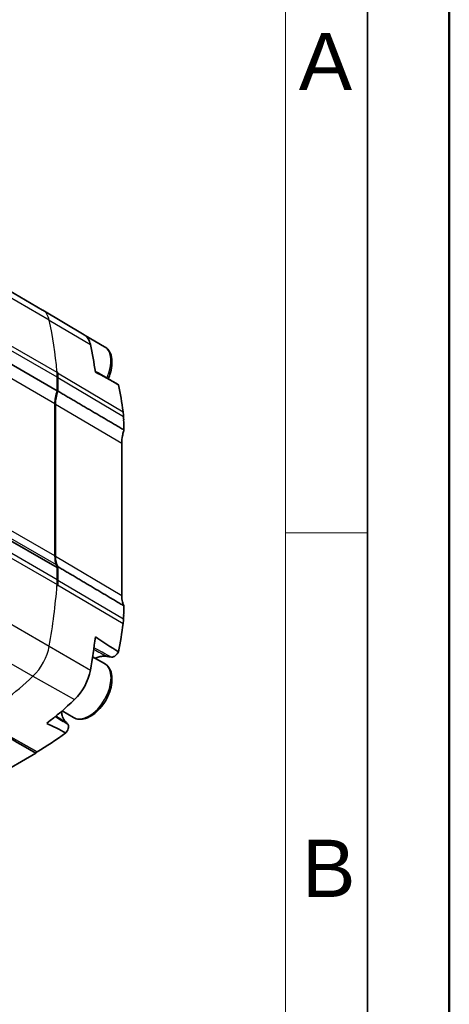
# Model space of a CAD drawing. Header units: millimetres. Extents: x 0 to 420, y 0 to 297.
# Tile 36 of 37: x 394 to 420, y 206 to 266. Entities that reach past the tile are written whole.
import ezdxf

# ---------------------------------------------------------------- set-up
doc = ezdxf.new("R2010")
doc.units = ezdxf.units.MM
doc.layers.get('0').update_dxf_attribs({"lineweight": 25})
for name, color, linetype, lineweight in [('001', 7, 'Continuous', 50), ('Rahmen (ISO)', 7, 'Continuous', 70), ('Sichtbar (ISO)', 7, 'Continuous', 35), ('Sichtbar schmal (ISO)', 7, 'Continuous', 25)]:
    doc.layers.add(name, color=color, linetype=linetype, lineweight=lineweight)
doc.layers.add('Symbole(DIN)', color=3, linetype='Continuous', lineweight=25, true_color=0x00ff00)
doc.styles.add('Aktuell-DIN', font='arial.ttf')

# ---------------------------------------------------------------- blocks, each defined once
blk = doc.blocks.new('Ränder Basler-A3')
at = {"layer": '001'}
blk.add_line((420, 297), (420, 0), dxfattribs=at)
at = {"layer": '001', "color": 7, "linetype": 'Continuous', "lineweight": 35}
blk.add_line((415, 292), (415, 5), dxfattribs=at)
at = {"layer": '001', "color": 7, "linetype": 'Continuous', "lineweight": 18}
blk.add_line((410, 287), (410, 5), dxfattribs=at)
at = {"layer": 'Rahmen (ISO)', "color": 7, "linetype": 'Continuous', "lineweight": 18}
blk.add_line((415, 234.33), (410, 234.33), dxfattribs=at)
at = {"layer": 'Symbole(DIN)', "color": 250, "true_color": 0x3f3f3f, "char_height": 3.5, "attachment_point": 4, "style": 'Aktuell-DIN'}
for s, insert in [('\\fArial|b0|i0;A', (410.802, 263.141)), ('\\fArial|b0|i0;B', (411.005, 213.818))]:
    blk.add_mtext(s, dxfattribs=dict(at, insert=insert))

msp = doc.modelspace()

# ---------------------------------------------------------------- linework, layer by layer
at = {"layer": 'Sichtbar (ISO)'}
for p, q in [((395.149, 247.945), (342.116, 278.485)), ((396.04, 243.014), (343.007, 273.554)), ((396.04, 232.203), (343.007, 262.743)), ((397.68, 246.433), (395.159, 247.94)), ((398.933, 245.706), (397.74, 246.393)), ((396.059, 244.159), (396.027, 244.141)), ((396.04, 243.014), (396.04, 243.835)), ((396.075, 243.815), (396.075, 242.994)), ((395.899, 242.22), (395.899, 232.916)), ((395.934, 242.199), (395.934, 232.896)), ((399.98, 230.504), (399.98, 239.808)), ((396.04, 231.464), (396.04, 232.203)), ((396.075, 232.264), (396.075, 231.443)), ((398.933, 226.33), (398.203, 226.751)), ((397.037, 223.037), (396.334, 223.442)), ((394.812, 220.946), (394.813, 220.946)), ((394.739, 220.856), (373.505, 208.628))]:
    msp.add_line(p, q, dxfattribs=at)
for centre, major_axis, ratio, start_param, end_param in [((394.088, 246.103), (1.061, 1.842), 0.578093, 6.273911, 6.283185), ((396.634, 244.637), (1.037, 1.801), 0.578093, 5.718617, 6.273911), ((375.674, 227.079), (16.204, 28.138), 0.578093, 5.647279, 5.718617), ((-104.125, 520.278), (-1116.87, 676.654), 0.019602, 4.259946, 4.259981), ((373.129, 228.544), (16.227, 28.179), 0.578093, 5.58601, 5.588211), ((393.191, 242.195), (2.011, 3.491), 0.578093, 5.495853, 5.58601), ((373.164, 228.524), (-16.227, -28.178), 0.578093, 2.444417, 2.446579), ((393.227, 242.174), (-2.01, -3.491), 0.578093, 2.354261, 2.444417), ((397.313, 243.034), (0.998, 1.733), 0.578093, 1.903234, 2.354261), ((397.348, 243.014), (-0.998, -1.734), 0.578093, 5.044902, 5.495853), ((328.331, 279.007), (-50.402, 89.831), 0.570477, 3.990592, 3.992969), ((386.164, 248.57), (-9.787, 17.443), 0.570477, 3.953448, 3.990592), ((401.448, 240.653), (1.036, 1.8), 0.578093, 2.098054, 2.354261), ((397.313, 233.731), (-0.998, -1.733), 0.578093, 5.495853, 5.872188), ((397.348, 233.71), (-0.998, -1.734), 0.578093, 5.495853, 5.946805), ((395.932, 232.305), (0.0499, 0.0867), 0.578093, 4.368766, 5.872188), ((373.129, 220.367), (16.227, 28.179), 0.578093, 5.403496, 5.405697), ((393.191, 229.824), (2.011, 3.491), 0.578093, 5.405697, 5.495853), ((373.164, 220.347), (-16.227, -28.178), 0.578093, 2.261942, 2.264104), ((393.227, 229.803), (-2.01, -3.491), 0.578093, 2.264104, 2.354261), ((-104.125, 478.298), (1116.885, -609.016), 0.019596, 1.117164, 1.117199), ((401.448, 231.349), (1.036, 1.8), 0.578093, 2.354261, 2.610468), ((386.164, 238.406), (-9.787, 17.443), 0.570477, 3.880008, 3.917152), ((328.331, 276.343), (-50.402, 89.831), 0.570477, 3.877631, 3.880008), ((375.674, 218.901), (16.204, 28.138), 0.578093, 5.27309, 5.344428), ((396.634, 225.482), (1.037, 1.801), 0.578093, 4.241558, 5.27309), ((393.714, 234.107), (7.657, 13.297), 0.578093, 4.080646, 4.241558), ((396.569, 219.878), (-5.402, 3.111), 0.011321, 6.276614, 7.514744)]:
    msp.add_ellipse(centre, major_axis=major_axis, ratio=ratio, start_param=start_param, end_param=end_param, dxfattribs=at)
for points, knots in [([(399.152, 243.747), (399.189, 243.83), (399.222, 243.913), (399.315, 244.184), (399.358, 244.372), (399.395, 244.735), (399.389, 244.911), (399.323, 245.228), (399.263, 245.371), (399.109, 245.578), (399.027, 245.652), (398.933, 245.706)], [2.53033, 2.53033, 2.53033, 2.53033, 2.681325, 2.681325, 3.016642, 3.016642, 3.354588, 3.354588, 3.683918, 3.683918, 3.928925, 3.928925, 3.928925, 3.928925]), ([(400.028, 240.265), (400.045, 240.349), (400.066, 240.435), (400.099, 240.554), (400.109, 240.585), (400.119, 240.617)], [0.36467136, 0.36467136, 0.36467136, 0.36467136, 0.39138587, 0.39138587, 0.40115968, 0.40115968, 0.40115968, 0.40115968]), ([(400.119, 229.86), (400.109, 229.879), (400.099, 229.899), (400.066, 229.976), (400.045, 230.037), (400.028, 230.101)], [0.22496185, 0.22496185, 0.22496185, 0.22496185, 0.23473565, 0.23473565, 0.26145016, 0.26145016, 0.26145016, 0.26145016]), ([(399.782, 227.049), (399.77, 227.028), (399.757, 227.006), (399.714, 226.942), (399.681, 226.902), (399.645, 226.867)], [0.02641172, 0.02641172, 0.02641172, 0.02641172, 0.03395513, 0.03395513, 0.04969609, 0.04969609, 0.04969609, 0.04969609]), ([(397.037, 223.037), (397.139, 222.978), (397.256, 222.944), (397.506, 222.924), (397.642, 222.942), (397.927, 223.031), (398.078, 223.108), (398.372, 223.312), (398.515, 223.441), (398.778, 223.736), (398.898, 223.901), (399.102, 224.251), (399.187, 224.436), (399.315, 224.808), (399.358, 224.996), (399.395, 225.359), (399.389, 225.535), (399.323, 225.852), (399.263, 225.995), (399.109, 226.202), (399.027, 226.276), (398.933, 226.33)], [0.787332, 0.787332, 0.787332, 0.787332, 1.054761, 1.054761, 1.345711, 1.345711, 1.673821, 1.673821, 2.011821, 2.011821, 2.34732, 2.34732, 2.681325, 2.681325, 3.016642, 3.016642, 3.354588, 3.354588, 3.683918, 3.683918, 3.928925, 3.928925, 3.928925, 3.928925]), ([(399.09, 226.773), (399.084, 226.774), (399.069, 226.777), (398.986, 226.789), (398.924, 226.792), (398.779, 226.785), (398.696, 226.772), (398.528, 226.728), (398.444, 226.698), (398.359, 226.661)], [0, 0, 0, 0, 0.00277175, 0.00277175, 0.01071671, 0.01071671, 0.02029997, 0.02029997, 0.02943879, 0.02943879, 0.02943879, 0.02943879]), ([(399.348, 226.729), (399.305, 226.736), (399.262, 226.744), (399.176, 226.758), (399.133, 226.766), (399.09, 226.773)], [0, 0, 0, 0, 0.02321085, 0.02321085, 0.04635104, 0.04635104, 0.04635104, 0.04635104]), ([(399.645, 226.867), (399.609, 226.83), (399.571, 226.8), (399.509, 226.763), (399.485, 226.751), (399.442, 226.736), (399.424, 226.731), (399.406, 226.729)], [0.00045829, 0.00045829, 0.00045829, 0.00045829, 0.01655374, 0.01655374, 0.0268106, 0.0268106, 0.03519455, 0.03519455, 0.03519455, 0.03519455]), ([(396.301, 223.414), (396.307, 223.322), (396.32, 223.235), (396.374, 223.037), (396.423, 222.935), (396.532, 222.795), (396.571, 222.763), (396.575, 222.757)], [0.2258233, 0.2258233, 0.2258233, 0.2258233, 0.2660954, 0.2660954, 0.3268235, 0.3268235, 0.3676447, 0.3676447, 0.3676447, 0.3676447]), ([(396.575, 222.757), (396.594, 222.736), (396.613, 222.714), (396.651, 222.671), (396.67, 222.65), (396.689, 222.628)], [0, 0, 0, 0, 0.01663357, 0.01663357, 0.03346686, 0.03346686, 0.03346686, 0.03346686]), ([(396.689, 222.628), (396.701, 222.614), (396.717, 222.592), (396.737, 222.521), (396.738, 222.48), (396.724, 222.388), (396.709, 222.339), (396.665, 222.238), (396.636, 222.189), (396.591, 222.127), (396.579, 222.112), (396.567, 222.097)], [0, 0, 0, 0, 0.01064622, 0.01064622, 0.02061815, 0.02061815, 0.03045675, 0.03045675, 0.0401093, 0.0401093, 0.04328918, 0.04328918, 0.04328918, 0.04328918]), ([(394.739, 220.856), (394.739, 220.857), (394.74, 220.859), (394.745, 220.872), (394.752, 220.884), (394.766, 220.905), (394.775, 220.915), (394.793, 220.933), (394.803, 220.94), (394.812, 220.946)], [0.0183877, 0.0183877, 0.0183877, 0.0183877, 0.01896381, 0.01896381, 0.02277491, 0.02277491, 0.02653956, 0.02653956, 0.03030422, 0.03030422, 0.03030422, 0.03030422])]:
    msp.add_open_spline(points, degree=3, knots=knots, dxfattribs=at)
for points, degree in [([(398.365, 244.199), (398.828, 243.933), (399.29, 243.667), (399.753, 243.402)], 3), ([(399.782, 243.381), (399.347, 243.626), (398.769, 243.949), (398.372, 244.153)], 3), ([(399.753, 243.402), (399.763, 243.396), (399.773, 243.389), (399.782, 243.381)], 3), ([(400.064, 241.734), (399.991, 242.288), (399.897, 242.837), (399.782, 243.381)], 3), ([(396.075, 242.994), (398.077, 241.817), (400.119, 240.617)], 2), ([(400.09, 241.441), (400.086, 241.54), (400.077, 241.638), (400.064, 241.734)], 3), ([(396.075, 232.264), (398.077, 231.074), (400.119, 229.86)], 2), ([(399.782, 227.049), (399.897, 227.634), (399.991, 228.212), (400.064, 228.781)], 3), ([(400.064, 228.781), (400.077, 228.88), (400.086, 228.977), (400.09, 229.07)], 3), ([(398.372, 227.967), (398.769, 227.691), (399.347, 227.323), (399.782, 227.049)], 3), ([(399.406, 226.729), (399.385, 226.726), (399.366, 226.726), (399.348, 226.729)], 3), ([(396.567, 222.097), (396.21, 222.282), (395.751, 222.517), (395.395, 222.682)], 3), ([(394.813, 220.946), (395.381, 221.273), (395.971, 221.658), (396.567, 222.097)], 3)]:
    msp.add_open_spline(points, degree=degree, dxfattribs=at)
at = {"layer": 'Sichtbar schmal (ISO)'}
for p, q in [((395.554, 247.331), (342.521, 277.871)), ((396.029, 244.125), (342.996, 274.665)), ((396.04, 243.835), (343.007, 274.375)), ((395.899, 242.22), (342.866, 272.76)), ((395.899, 232.916), (342.866, 263.456)), ((395.998, 232.372), (342.965, 262.912)), ((396.04, 231.464), (343.007, 262.004)), ((342.996, 261.701), (396.029, 231.161)), ((342.521, 257.947), (395.554, 227.408)), ((341.523, 256.105), (394.556, 225.565)), ((395.554, 247.331), (398.067, 245.838)), ((396.064, 244.104), (400.064, 241.734)), ((396.075, 243.815), (400.09, 241.441)), ((395.934, 242.199), (399.98, 239.808)), ((395.934, 232.896), (399.98, 230.504)), ((396.064, 231.14), (400.064, 228.781)), ((396.075, 231.443), (400.09, 229.07)), ((395.554, 227.408), (398.067, 225.932)), ((394.556, 225.565), (397.091, 224.13)), ((394.812, 220.946), (391.167, 222.989)), ((391.168, 222.99), (394.813, 220.946))]:
    msp.add_line(p, q, dxfattribs=at)
for centre, major_axis, start_param, end_param in [((394.088, 246.103), (1.061, 1.842), 5.718617, 6.273911), ((373.129, 228.544), (16.227, 28.179), 5.588211, 5.718617), ((397.985, 244.06), (0.948, 1.647), 4.876922, 6.283185), ((373.129, 220.367), (-16.227, -28.179), 2.131498, 2.261904), ((394.088, 226.948), (-1.061, -1.842), 1.099965, 2.131498), ((397.985, 224.684), (0.948, 1.647), 3.141593, 6.283185), ((391.168, 235.573), (-7.681, -13.338), 0.783464, 1.099965)]:
    msp.add_ellipse(centre, major_axis=major_axis, ratio=0.578093, start_param=start_param, end_param=end_param, dxfattribs=at)
for points in [[(398.269, 227.199), (398.543, 227.057), (398.816, 226.915), (399.09, 226.773)], [(398.286, 227.318), (398.64, 227.122), (398.994, 226.925), (399.348, 226.729)], [(395.915, 223.091), (396.173, 222.936), (396.431, 222.782), (396.689, 222.628)], [(395.972, 223.137), (396.173, 223.01), (396.374, 222.884), (396.575, 222.757)]]:
    msp.add_open_spline(points, degree=3, dxfattribs=at)

# ---------------------------------------------------------------- block references
msp.add_blockref('Ränder Basler-A3', (0, 0))

doc.saveas('drawing.dxf')
